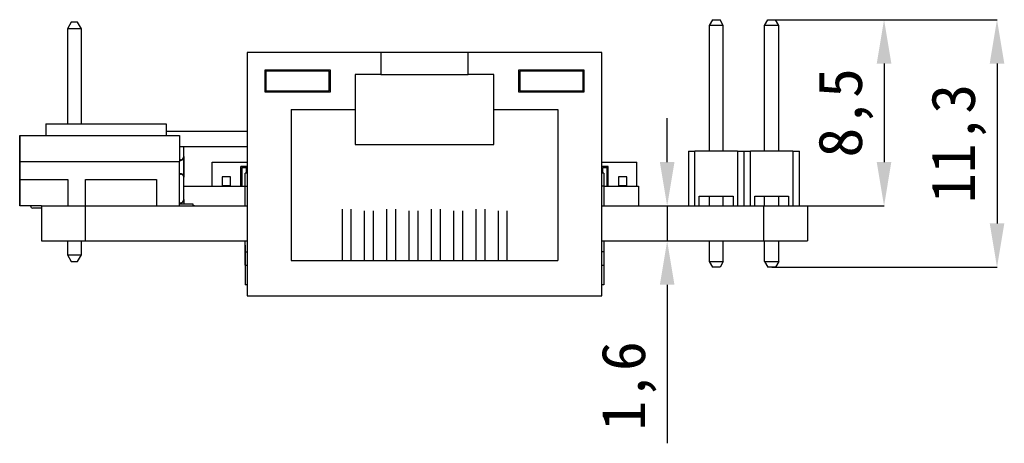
# Model space of a CAD drawing. Header units: millimetres. Extents: x 1707 to 1854, y 2274 to 2502.
# Tile 17 of 22: x 1809 to 1854, y 2406 to 2425. Entities that reach past the tile are written whole.
import ezdxf

# ---------------------------------------------------------------- set-up
doc = ezdxf.new("R2010")
doc.units = ezdxf.units.MM
doc.styles.add('黑体高度2mm', font='simhei.ttf', dxfattribs={"height": 2})
doc.dimstyles.new('红色高度2mm', dxfattribs={"dimtxt": 2, "dimasz": 2, "dimexe": 0, "dimexo": 0, "dimtad": 1, "dimdec": 1, "dimtxsty": '黑体高度2mm', "dimcen": 2.5, "dimclrd": 1, "dimclre": 1, "dimclrt": 1, "dimadec": 0, "dimazin": 0, "dimtfac": 1, "dimtdec": 1, "dimtmove": 0, "dimatfit": 3, "dimfxl": 1, "dimarcsym": 0})

# ---------------------------------------------------------------- blocks, each defined once
blk = doc.blocks.new('*D48')
at = {"color": 1, "lineweight": -2, "transparency": 16777216}
for p, q in [((1842.953, 2425.208), (1848.085, 2425.208)), ((1848.085, 2423.208), (1848.085, 2418.708)), ((1842.953, 2416.708), (1848.085, 2416.708))]:
    blk.add_line(p, q, dxfattribs=at)
at = {"color": 1, "transparency": 16777216}
for points in [[(1847.751, 2423.208), (1848.418, 2423.208), (1848.085, 2425.208)], [(1847.751, 2418.708), (1848.418, 2418.708), (1848.085, 2416.708)]]:
    blk.add_solid(points, dxfattribs=at)
at = {"layer": 'Defpoints', "color": 0, "transparency": 16777216}
for p in [(1842.953, 2425.208), (1842.953, 2416.708), (1848.085, 2416.708)]:
    blk.add_point(p, dxfattribs=at)
at = {"color": 1, "transparency": 16777216, "insert": (1846.336, 2420.958), "char_height": 2, "attachment_point": 5, "rotation": 90, "style": '黑体高度2mm'}
blk.add_mtext('8,5', dxfattribs=at)
blk = doc.blocks.new('*D49')
at = {"color": 1, "lineweight": -2, "transparency": 16777216}
for p, q in [((1842.953, 2425.208), (1853.247, 2425.208)), ((1853.247, 2423.208), (1853.247, 2415.908)), ((1842.953, 2413.908), (1853.247, 2413.908))]:
    blk.add_line(p, q, dxfattribs=at)
at = {"color": 1, "transparency": 16777216}
for points in [[(1852.914, 2423.208), (1853.581, 2423.208), (1853.247, 2425.208)], [(1852.914, 2415.908), (1853.581, 2415.908), (1853.247, 2413.908)]]:
    blk.add_solid(points, dxfattribs=at)
at = {"layer": 'Defpoints', "color": 0, "transparency": 16777216}
for p in [(1842.953, 2425.208), (1842.953, 2413.908), (1853.247, 2413.908)]:
    blk.add_point(p, dxfattribs=at)
at = {"color": 1, "transparency": 16777216, "insert": (1851.499, 2419.558), "char_height": 2, "attachment_point": 5, "rotation": 90, "style": '黑体高度2mm'}
blk.add_mtext('11,3', dxfattribs=at)
blk = doc.blocks.new('*D50')
at = {"color": 1, "lineweight": -2, "transparency": 16777216}
for p, q in [((1838.173, 2418.708), (1838.173, 2420.708)), ((1838.103, 2416.708), (1838.173, 2416.708)), ((1838.173, 2416.708), (1838.173, 2415.108)), ((1838.103, 2415.108), (1838.173, 2415.108)), ((1838.173, 2413.108), (1838.173, 2405.869))]:
    blk.add_line(p, q, dxfattribs=at)
at = {"color": 1, "transparency": 16777216}
for points in [[(1837.84, 2418.708), (1838.507, 2418.708), (1838.173, 2416.708)], [(1837.84, 2413.108), (1838.507, 2413.108), (1838.173, 2415.108)]]:
    blk.add_solid(points, dxfattribs=at)
at = {"layer": 'Defpoints', "color": 0, "transparency": 16777216}
for p in [(1838.103, 2416.708), (1838.103, 2415.108), (1838.173, 2415.108)]:
    blk.add_point(p, dxfattribs=at)
at = {"color": 1, "transparency": 16777216, "insert": (1836.425, 2408.489), "char_height": 2, "attachment_point": 5, "rotation": 90, "style": '黑体高度2mm'}
blk.add_mtext('1,6', dxfattribs=at)

msp = doc.modelspace()

# ---------------------------------------------------------------- linework, layer by layer
at = {"color": 7, "linetype": 'Continuous', "lineweight": 25}
for p, q in [((1810.941, 2425.09), (1810.766, 2424.785)), ((1811.226, 2425.09), (1810.941, 2425.09)), ((1811.401, 2424.785), (1811.226, 2425.09)), ((1840.238, 2425.208), (1840.088, 2424.948)), ((1840.088, 2424.948), (1840.088, 2419.208)), ((1840.738, 2424.948), (1840.088, 2424.948)), ((1840.238, 2425.208), (1840.588, 2425.208)), ((1840.738, 2424.948), (1840.588, 2425.208)), ((1840.738, 2419.208), (1840.738, 2424.948)), ((1842.628, 2424.948), (1842.778, 2425.208)), ((1843.278, 2424.948), (1842.628, 2424.948)), ((1842.628, 2419.208), (1842.628, 2424.948)), ((1842.778, 2425.208), (1843.128, 2425.208)), ((1843.278, 2424.948), (1843.128, 2425.208)), ((1843.278, 2419.208), (1843.278, 2424.948)), ((1811.401, 2424.785), (1810.766, 2424.785)), ((1810.766, 2424.785), (1810.766, 2420.458)), ((1811.401, 2420.458), (1811.401, 2424.785)), ((1825.083, 2423.708), (1818.983, 2423.708)), ((1818.983, 2423.708), (1818.983, 2412.608)), ((1825.083, 2423.708), (1825.083, 2422.708)), ((1829.083, 2423.708), (1825.083, 2423.708)), ((1835.183, 2423.708), (1829.083, 2423.708)), ((1829.083, 2422.708), (1829.083, 2423.708)), ((1835.183, 2412.608), (1835.183, 2423.708)), ((1822.783, 2422.908), (1819.783, 2422.908)), ((1819.783, 2422.908), (1819.783, 2421.908)), ((1822.733, 2422.858), (1819.833, 2422.858)), ((1819.833, 2422.858), (1819.833, 2421.958)), ((1822.733, 2421.958), (1822.733, 2422.858)), ((1822.783, 2421.908), (1822.783, 2422.908)), ((1823.913, 2422.708), (1823.913, 2421.108)), ((1825.083, 2422.708), (1823.913, 2422.708)), ((1825.083, 2422.708), (1829.083, 2422.708)), ((1830.253, 2422.708), (1829.083, 2422.708)), ((1830.253, 2421.108), (1830.253, 2422.708)), ((1831.383, 2422.908), (1831.383, 2421.908)), ((1834.383, 2422.908), (1831.383, 2422.908)), ((1831.433, 2422.858), (1831.433, 2421.958)), ((1834.333, 2422.858), (1831.433, 2422.858)), ((1834.333, 2421.958), (1834.333, 2422.858)), ((1834.383, 2421.908), (1834.383, 2422.908)), ((1819.783, 2421.908), (1822.783, 2421.908)), ((1819.833, 2421.958), (1822.733, 2421.958)), ((1831.383, 2421.908), (1834.383, 2421.908)), ((1831.433, 2421.958), (1834.333, 2421.958)), ((1820.983, 2421.108), (1823.913, 2421.108)), ((1820.983, 2421.108), (1820.983, 2414.208)), ((1823.913, 2421.108), (1823.913, 2419.508)), ((1830.253, 2421.108), (1833.183, 2421.108)), ((1830.253, 2419.508), (1830.253, 2421.108)), ((1833.183, 2421.108), (1833.183, 2414.208)), ((1809.783, 2420.458), (1809.783, 2419.918)), ((1809.783, 2420.458), (1815.283, 2420.458)), ((1815.283, 2420.458), (1815.283, 2419.918)), ((1818.983, 2420.108), (1815.283, 2420.108)), ((1808.583, 2419.913), (1808.589, 2419.913)), ((1808.583, 2419.913), (1808.583, 2419.41)), ((1808.588, 2419.918), (1808.589, 2419.918)), ((1808.588, 2419.913), (1808.588, 2419.918)), ((1808.589, 2419.918), (1815.889, 2419.918)), ((1808.589, 2418.718), (1808.589, 2419.918)), ((1815.889, 2419.918), (1815.889, 2418.718)), ((1823.913, 2419.508), (1830.253, 2419.508)), ((1808.583, 2419.41), (1808.583, 2418.075)), ((1808.583, 2419.41), (1808.589, 2419.41)), ((1818.983, 2419.408), (1815.889, 2419.408)), ((1816.083, 2418.962), (1816.083, 2419.408)), ((1839.143, 2419.208), (1839.143, 2416.708)), ((1839.143, 2419.208), (1839.443, 2419.208)), ((1839.443, 2416.708), (1839.443, 2419.208)), ((1841.383, 2419.208), (1839.443, 2419.208)), ((1841.383, 2419.208), (1841.383, 2416.708)), ((1841.383, 2419.208), (1841.683, 2419.208)), ((1841.683, 2419.208), (1841.683, 2416.708)), ((1841.683, 2419.208), (1841.983, 2419.208)), ((1841.983, 2416.708), (1841.983, 2419.208)), ((1843.923, 2419.208), (1841.983, 2419.208)), ((1843.923, 2419.208), (1843.923, 2416.708)), ((1843.923, 2419.208), (1844.223, 2419.208)), ((1844.223, 2416.708), (1844.223, 2419.208)), ((1808.589, 2417.908), (1808.589, 2418.718)), ((1815.889, 2418.718), (1808.589, 2418.718)), ((1815.935, 2418.813), (1815.889, 2418.813)), ((1815.889, 2418.793), (1815.935, 2418.793)), ((1815.889, 2416.708), (1815.889, 2418.718)), ((1816.063, 2418.853), (1816.063, 2418.114)), ((1816.083, 2418.962), (1816.083, 2418.031)), ((1817.383, 2417.608), (1817.383, 2418.708)), ((1817.383, 2418.708), (1818.983, 2418.708)), ((1835.183, 2418.708), (1836.783, 2418.708)), ((1836.783, 2417.608), (1836.783, 2418.708)), ((1815.935, 2418.173), (1815.889, 2418.173)), ((1815.889, 2418.153), (1815.935, 2418.153)), ((1818.683, 2417.608), (1818.683, 2418.508)), ((1818.983, 2418.508), (1818.683, 2418.508)), ((1818.733, 2418.458), (1818.733, 2417.608)), ((1818.733, 2418.458), (1818.933, 2418.458)), ((1818.983, 2418.208), (1818.883, 2418.208)), ((1818.883, 2417.608), (1818.883, 2418.208)), ((1818.933, 2418.458), (1818.933, 2418.208)), ((1818.983, 2418.208), (1818.983, 2418.508)), ((1835.483, 2418.508), (1835.183, 2418.508)), ((1835.283, 2418.208), (1835.183, 2418.208)), ((1835.233, 2418.458), (1835.433, 2418.458)), ((1835.233, 2418.208), (1835.233, 2418.458)), ((1835.283, 2418.208), (1835.283, 2417.608)), ((1835.433, 2417.608), (1835.433, 2418.458)), ((1835.483, 2417.608), (1835.483, 2418.508)), ((1808.583, 2418.075), (1808.583, 2417.698)), ((1808.589, 2417.908), (1810.784, 2417.908)), ((1808.589, 2416.708), (1808.589, 2417.908)), ((1810.784, 2417.908), (1810.784, 2416.708)), ((1811.584, 2417.908), (1814.839, 2417.908)), ((1811.584, 2416.708), (1811.584, 2417.908)), ((1814.839, 2417.908), (1814.839, 2416.708)), ((1816.083, 2418.031), (1816.083, 2418.021)), ((1816.083, 2417), (1816.083, 2418.021)), ((1817.833, 2418.03), (1817.833, 2417.645)), ((1818.219, 2418.03), (1817.833, 2418.03)), ((1818.219, 2417.645), (1818.219, 2418.03)), ((1836.333, 2418.03), (1835.948, 2418.03)), ((1835.948, 2418.03), (1835.948, 2417.645)), ((1836.333, 2417.645), (1836.333, 2418.03)), ((1808.583, 2417.698), (1808.583, 2416.782)), ((1816.083, 2417.608), (1818.883, 2417.608)), ((1817.833, 2417.645), (1818.219, 2417.645)), ((1818.883, 2417.608), (1818.983, 2417.608)), ((1818.883, 2416.708), (1818.883, 2417.608)), ((1835.283, 2417.608), (1835.183, 2417.608)), ((1835.283, 2417.608), (1836.856, 2417.608)), ((1835.283, 2417.608), (1835.283, 2416.708)), ((1835.948, 2417.645), (1836.333, 2417.645)), ((1836.856, 2417.608), (1836.856, 2416.708)), ((1815.889, 2416.85), (1815.933, 2416.85)), ((1815.889, 2416.808), (1816.489, 2416.808)), ((1816.083, 2417), (1816.083, 2416.808)), ((1816.489, 2416.808), (1816.489, 2416.708)), ((1839.643, 2416.708), (1839.643, 2417.148)), ((1839.643, 2417.148), (1841.183, 2417.148)), ((1840.088, 2417.148), (1840.088, 2416.708)), ((1840.738, 2416.708), (1840.738, 2417.148)), ((1841.183, 2417.148), (1841.183, 2416.708)), ((1842.183, 2417.148), (1843.723, 2417.148)), ((1842.183, 2416.708), (1842.183, 2417.148)), ((1842.628, 2416.708), (1842.628, 2417.148)), ((1843.278, 2416.708), (1843.278, 2417.148)), ((1843.723, 2417.148), (1843.723, 2416.708)), ((1808.583, 2416.782), (1808.583, 2416.708)), ((1808.583, 2416.708), (1808.589, 2416.708)), ((1809.583, 2416.708), (1808.589, 2416.708)), ((1809.383, 2416.608), (1809.183, 2416.608)), ((1809.583, 2416.608), (1809.383, 2416.608)), ((1809.583, 2416.708), (1809.583, 2415.108)), ((1809.583, 2416.708), (1811.583, 2416.708)), ((1811.583, 2416.708), (1811.583, 2415.108)), ((1811.583, 2416.708), (1818.983, 2416.708)), ((1816.579, 2416.708), (1816.489, 2416.711)), ((1823.313, 2416.557), (1823.313, 2414.208)), ((1823.713, 2416.557), (1823.713, 2414.208)), ((1824.333, 2416.49), (1824.333, 2414.208)), ((1824.733, 2416.49), (1824.733, 2414.208)), ((1825.353, 2416.557), (1825.353, 2414.208)), ((1825.753, 2416.557), (1825.753, 2414.208)), ((1826.373, 2416.49), (1826.373, 2414.208)), ((1826.773, 2416.49), (1826.773, 2414.208)), ((1827.393, 2416.557), (1827.393, 2414.208)), ((1827.793, 2416.557), (1827.793, 2414.208)), ((1828.413, 2416.49), (1828.413, 2414.208)), ((1828.813, 2416.49), (1828.813, 2414.208)), ((1829.433, 2416.557), (1829.433, 2414.208)), ((1829.833, 2416.557), (1829.833, 2414.208)), ((1830.453, 2416.49), (1830.453, 2414.208)), ((1830.853, 2416.49), (1830.853, 2414.208)), ((1835.183, 2416.708), (1842.583, 2416.708)), ((1842.583, 2416.708), (1842.583, 2415.108)), ((1842.583, 2416.708), (1844.583, 2416.708)), ((1844.583, 2416.708), (1844.583, 2415.108)), ((1809.583, 2415.108), (1811.583, 2415.108)), ((1810.766, 2415.108), (1810.766, 2414.473)), ((1811.401, 2414.473), (1811.401, 2415.108)), ((1811.583, 2415.108), (1818.983, 2415.108)), ((1818.883, 2414.608), (1818.883, 2415.108)), ((1835.183, 2415.108), (1842.583, 2415.108)), ((1835.283, 2415.108), (1835.283, 2414.608)), ((1840.088, 2415.108), (1840.088, 2414.168)), ((1840.738, 2414.168), (1840.738, 2415.108)), ((1842.583, 2415.108), (1844.583, 2415.108)), ((1842.628, 2414.168), (1842.628, 2415.108)), ((1843.278, 2414.168), (1843.278, 2415.108)), ((1818.883, 2414.908), (1818.883, 2414.908)), ((1818.883, 2414.908), (1818.883, 2413.108)), ((1818.883, 2414.608), (1818.983, 2414.608)), ((1818.883, 2414.008), (1818.883, 2414.608)), ((1835.283, 2414.608), (1835.183, 2414.608)), ((1835.283, 2414.608), (1835.283, 2414.008)), ((1810.766, 2414.473), (1811.401, 2414.473)), ((1810.766, 2414.473), (1810.941, 2414.168)), ((1810.941, 2414.168), (1811.226, 2414.168)), ((1811.226, 2414.168), (1811.401, 2414.473)), ((1820.983, 2414.208), (1833.183, 2414.208)), ((1840.088, 2414.168), (1840.738, 2414.168)), ((1840.088, 2414.168), (1840.238, 2413.908)), ((1840.738, 2414.168), (1840.588, 2413.908)), ((1842.628, 2414.168), (1843.278, 2414.168)), ((1842.628, 2414.168), (1842.778, 2413.908)), ((1843.278, 2414.168), (1843.128, 2413.908)), ((1818.883, 2414.008), (1818.983, 2414.008)), ((1835.183, 2414.008), (1835.283, 2414.008)), ((1835.283, 2414.008), (1835.283, 2413.108)), ((1840.588, 2413.908), (1840.238, 2413.908)), ((1843.128, 2413.908), (1842.778, 2413.908)), ((1818.983, 2413.108), (1818.883, 2413.108)), ((1835.283, 2413.108), (1835.183, 2413.108)), ((1818.983, 2412.608), (1835.183, 2412.608))]:
    msp.add_line(p, q, dxfattribs=at)
at = {"color": 8, "linetype": 'Continuous', "lineweight": 25}
for p, q in [((1808.583, 2418.075), (1808.589, 2418.075)), ((1816.083, 2418.031), (1816.082, 2418.031)), ((1808.583, 2417.698), (1808.589, 2417.698)), ((1808.583, 2416.782), (1808.589, 2416.782))]:
    msp.add_line(p, q, dxfattribs=at)
at = {"color": 7, "linetype": 'Continuous', "lineweight": 25}
for centre, radius, start, end in [((1815.935, 2418.962), 0.149, 270, 0), ((1815.935, 2418.962), 0.169, 270, 319.6995), ((1815.935, 2418.004), 0.169, 40.6702, 90), ((1815.935, 2418.004), 0.149, 6.3975, 90), ((1815.933, 2417), 0.15, 270, 0), ((1809.183, 2416.708), 0.1, 180, 270)]:
    msp.add_arc(centre, radius, start, end, dxfattribs=at)

# ---------------------------------------------------------------- dimensions: what is measured, and where the dimension line sits
at = {"color": 3}
for base, p1, p2, picture, middle in [((1848.085, 2416.708), (1842.953, 2425.208), (1842.953, 2416.708), '*D48', (1846.336, 2420.958)), ((1853.247, 2413.908), (1842.953, 2425.208), (1842.953, 2413.908), '*D49', (1851.499, 2419.558)), ((1838.173, 2415.108), (1838.103, 2416.708), (1838.103, 2415.108), '*D50', (1836.425, 2408.489))]:
    dim = msp.add_linear_dim(base=base, p1=p1, p2=p2, angle=90, dimstyle='红色高度2mm', dxfattribs=at)
    dim.commit()
    dim.dimension.update_dxf_attribs({"geometry": picture, "text_midpoint": middle})

doc.saveas('drawing.dxf')
